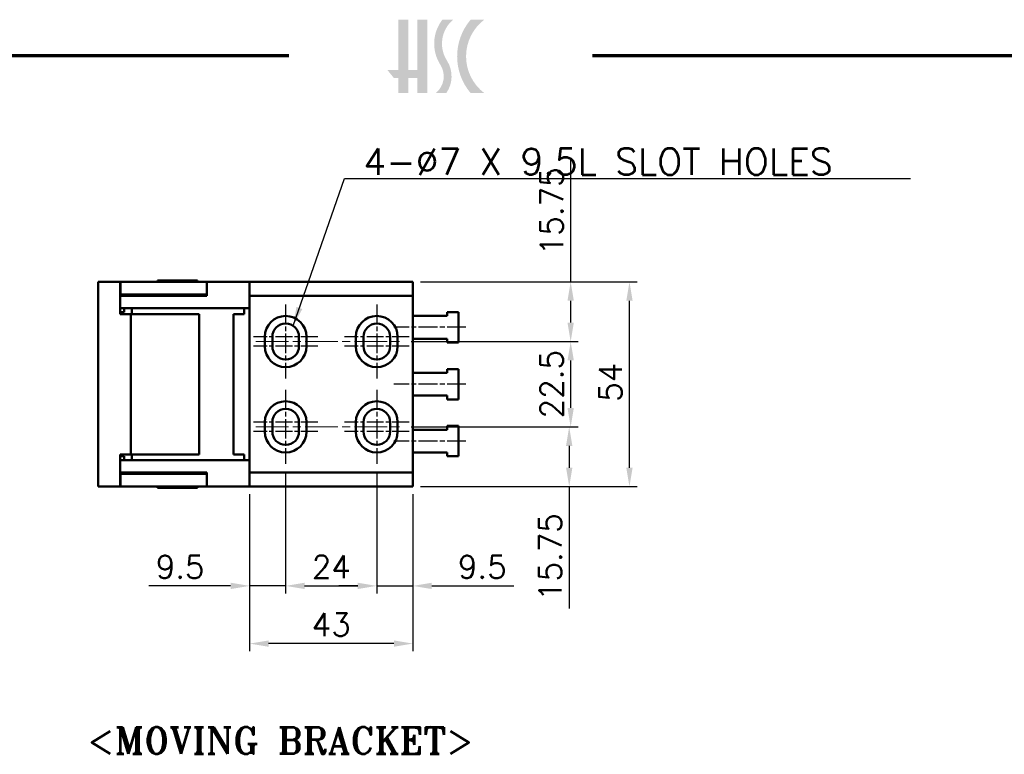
# Model space of a CAD drawing. Header units: millimetres. Extents: x 20 to 820, y -661 to 861.
# Tile 8 of 11: x 309 to 568, y 390 to 583. Entities that reach past the tile are written whole.
import ezdxf

# ---------------------------------------------------------------- set-up
doc = ezdxf.new("R2010")
doc.units = ezdxf.units.MM
doc.header["$LTSCALE"] = 2
doc.linetypes.add('CHAIN', pattern=[0.35429999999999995, 0.2362, -0.0295, 0.0591, -0.0295])
doc.layers.get('0').update_dxf_attribs({"lineweight": 25})
for name, color, linetype, lineweight in [('경계(ISO)', 7, 'Continuous', 70), ('기호(ISO)', 7, 'Continuous', 25), ('스케치 형상(ISO)', 7, 'Continuous', 25), ('외형선(ISO)', 7, 'Continuous', 50), ('절단선(ISO)', 1, 'Continuous', 50), ('중심 표식(ISO)', 1, 'CHAIN', 25), ('중심선(ISO)', 1, 'CHAIN', 25), ('치수(ISO)', 7, 'Continuous', 25), ('해치 (ISO)', 3, 'Continuous', 18)]:
    doc.layers.add(name, color=color, linetype=linetype, lineweight=lineweight)
doc.styles.add('주 문자 (ISO)', font='tahoma.ttf')
doc.styles.add('한신치수', font='RomanS.shx')
doc.dimstyles.new('한신체인', dxfattribs={"dimscale": 2, "dimtxt": 3, "dimasz": 2.5, "dimexe": 1, "dimexo": 1, "dimgap": 1, "dimtad": 1, "dimrnd": 1e-08, "dimdsep": 46, "dimtxsty": '한신치수', "dimcen": 0.09, "dimdle": 10, "dimclrd": 3, "dimclre": 3, "dimclrt": 3, "dimazin": 2, "dimtfac": 1.168400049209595, "dimtmove": 0, "dimatfit": 3, "dimfxl": 0, "dimtolj": 1, "dimlwd": -1, "dimlwe": -1, "dimarcsym": 0})
doc.dimstyles.new('한신체인$7', dxfattribs={"dimscale": 2, "dimtxt": 3, "dimasz": 2.5, "dimexe": 1, "dimexo": 1, "dimgap": 1, "dimtad": 1, "dimrnd": 1e-08, "dimdsep": 46, "dimtxsty": '한신치수', "dimcen": 0.09, "dimdle": 10, "dimclrd": 3, "dimclre": 3, "dimclrt": 3, "dimazin": 2, "dimtfac": 1.168400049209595, "dimtmove": 0, "dimatfit": 3, "dimfxl": 0, "dimtolj": 1, "dimlwd": 25, "dimlwe": -1, "dimarcsym": 0})

# ---------------------------------------------------------------- blocks, each defined once
blk = doc.blocks.new('경계 도면틀')
at = {"layer": '해치 (ISO)'}
blk.add_hatch(color=256, dxfattribs=at).paths.add_polyline_path([(205.7193371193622, 291.7), (205.7193371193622, 285.0563229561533), (206.8954253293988, 285.0563229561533), (206.8954253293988, 291.7), (208.213678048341, 291.7), (208.213678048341, 282.0320961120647), (206.8954253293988, 282.0320961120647), (206.8954253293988, 283.9965511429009), (205.7193371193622, 283.9965511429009), (205.7193371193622, 282.0320961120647), (204.40108440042, 282.0320961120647), (204.40108440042, 283.9965511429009), (203.8346937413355, 283.9965511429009), (202.9794393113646, 285.0563229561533), (204.4010844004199, 285.0563229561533), (204.4010844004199, 291.7)])
h = blk.add_hatch(color=256, dxfattribs=at)
edge = h.paths.add_edge_path()
edge.add_arc((207.5603843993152, 284.2341527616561), 3.857408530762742, 325.1894850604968, 392.6597571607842)
edge.add_arc((214.2805874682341, 288.5417840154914), 4.124872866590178, 130.034993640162, 212.6597571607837, ccw=False)
edge.add_line((211.6272409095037, 291.7), (210.2103653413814, 291.7))
edge.add_arc((214.2805874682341, 288.5417840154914), 5.151799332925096, 142.1909655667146, 212.6597571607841)
edge.add_arc((207.5603843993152, 284.2341527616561), 2.830482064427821, -51.07593880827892, 32.65975716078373, ccw=False)
edge.add_line((209.3387474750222, 282.0320961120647), (210.7274882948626, 282.0320961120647))
h = blk.add_hatch(color=256, dxfattribs=at)
edge = h.paths.add_edge_path()
edge.add_line((215.7227153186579, 282.0320961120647), (213.9261670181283, 282.0320961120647))
edge.add_arc((219.6302937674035, 286.8660480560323), 7.476908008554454, 139.7204513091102, 220.2795486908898, ccw=False)
edge.add_line((213.9261670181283, 291.7), (215.7227153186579, 291.7))
edge.add_arc((219.4064145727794, 286.8660480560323), 6.077559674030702, 127.3091093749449, 232.6908906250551)
at = {"layer": '경계(ISO)'}
for p, q in [((9.999999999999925, 287), (190, 287)), ((230, 287), (410, 287))]:
    blk.add_line(p, q, dxfattribs=at)
blk = doc.blocks.new('MOVING BRACKET')
at = {"layer": '기호(ISO)', "color": 2, "insert": (-28.11367750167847, 1.870082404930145), "char_height": 3.499999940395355, "attachment_point": 1, "style": '주 문자 (ISO)'}
blk.add_mtext('\\fRomanT|b0|i0;\\H3.5000;<MOVING BRACKET>', dxfattribs=at)
blk = doc.blocks.new('*D22')
at = {"layer": 'Defpoints', "color": 0, "transparency": 16777216}
for p in [(410.2077124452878, 476.0760997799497), (453.822348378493, 476.0760997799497), (412.6370324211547, 460.3260997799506)]:
    blk.add_point(p, dxfattribs=at)
at = {"layer": '치수(ISO)', "color": 3, "transparency": 16777216}
for p, q in [((412.2077124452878, 476.0760997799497), (455.822348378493, 476.0760997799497)), ((453.822348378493, 471.0760997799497), (453.822348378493, 465.3260997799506)), ((414.6370324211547, 460.3260997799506), (455.822348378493, 460.3260997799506)), ((453.822348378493, 460.3260997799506), (453.822348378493, 428.1832426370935))]:
    blk.add_line(p, q, dxfattribs=at)
for points in [[(452.9890150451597, 471.0760997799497), (454.6556817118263, 471.0760997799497), (453.822348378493, 476.0760997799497)], [(452.9890150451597, 465.3260997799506), (454.6556817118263, 465.3260997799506), (453.822348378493, 460.3260997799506)]]:
    blk.add_solid(points, dxfattribs=at)
at = {"layer": '치수(ISO)', "color": 3, "transparency": 16777216, "insert": (448.8223483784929, 441.7546712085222), "char_height": 6, "attachment_point": 5, "rotation": 90, "style": '한신치수'}
blk.add_mtext('\\A1;15.75', dxfattribs=at)
blk = doc.blocks.new('*D23')
at = {"layer": 'Defpoints', "color": 0, "transparency": 16777216}
for p in [(410.2077124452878, 498.5760997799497), (454.2077124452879, 498.5760997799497), (410.2077124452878, 476.0760997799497)]:
    blk.add_point(p, dxfattribs=at)
at = {"layer": '치수(ISO)', "color": 3, "transparency": 16777216}
for p, q in [((412.2077124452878, 498.5760997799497), (456.2077124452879, 498.5760997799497)), ((454.2077124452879, 481.0760997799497), (454.2077124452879, 493.5760997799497)), ((412.2077124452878, 476.0760997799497), (456.2077124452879, 476.0760997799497))]:
    blk.add_line(p, q, dxfattribs=at)
for points in [[(453.3743791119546, 493.5760997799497), (455.0410457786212, 493.5760997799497), (454.2077124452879, 498.5760997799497)], [(453.3743791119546, 481.0760997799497), (455.0410457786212, 481.0760997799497), (454.2077124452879, 476.0760997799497)]]:
    blk.add_solid(points, dxfattribs=at)
at = {"layer": '치수(ISO)', "color": 3, "transparency": 16777216, "insert": (449.2077124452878, 487.3260997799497), "char_height": 6, "attachment_point": 5, "rotation": 90, "style": '한신치수'}
blk.add_mtext('\\A1;22.5', dxfattribs=at)
blk = doc.blocks.new('*D24')
at = {"layer": 'Defpoints', "color": 0, "transparency": 16777216}
for p in [(412.6370324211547, 514.3260997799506), (454.2077124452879, 514.3260997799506), (410.2077124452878, 498.5760997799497)]:
    blk.add_point(p, dxfattribs=at)
at = {"layer": '치수(ISO)', "color": 3, "transparency": 16777216}
for p, q in [((454.2077124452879, 514.3260997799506), (454.2077124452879, 546.4689569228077)), ((414.6370324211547, 514.3260997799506), (456.2077124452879, 514.3260997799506)), ((454.2077124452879, 503.5760997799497), (454.2077124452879, 509.3260997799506)), ((412.2077124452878, 498.5760997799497), (456.2077124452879, 498.5760997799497))]:
    blk.add_line(p, q, dxfattribs=at)
for points in [[(453.3743791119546, 509.3260997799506), (455.0410457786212, 509.3260997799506), (454.2077124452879, 514.3260997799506)], [(453.3743791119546, 503.5760997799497), (455.0410457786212, 503.5760997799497), (454.2077124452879, 498.5760997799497)]]:
    blk.add_solid(points, dxfattribs=at)
at = {"layer": '치수(ISO)', "color": 3, "transparency": 16777216, "insert": (449.2077124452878, 532.8975283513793), "char_height": 6, "attachment_point": 5, "rotation": 90, "style": '한신치수'}
blk.add_mtext('\\A1;15.75', dxfattribs=at)
blk = doc.blocks.new('*D30')
at = {"layer": 'Defpoints', "color": 0, "transparency": 16777216}
for p in [(369.6370324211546, 460.3260997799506), (412.6370324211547, 460.3260997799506), (369.6370324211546, 418.9561904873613)]:
    blk.add_point(p, dxfattribs=at)
at = {"layer": '치수(ISO)', "color": 3, "transparency": 16777216}
for p, q in [((369.6370324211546, 458.3260997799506), (369.6370324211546, 416.9561904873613)), ((412.6370324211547, 458.3260997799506), (412.6370324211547, 416.9561904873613)), ((407.6370324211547, 418.9561904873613), (374.6370324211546, 418.9561904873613))]:
    blk.add_line(p, q, dxfattribs=at)
for points in [[(374.6370324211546, 419.7895238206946), (374.6370324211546, 418.1228571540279), (369.6370324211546, 418.9561904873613)], [(407.6370324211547, 419.7895238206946), (407.6370324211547, 418.1228571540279), (412.6370324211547, 418.9561904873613)]]:
    blk.add_solid(points, dxfattribs=at)
at = {"layer": '치수(ISO)', "color": 3, "transparency": 16777216, "insert": (391.1370324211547, 423.9561904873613), "char_height": 6, "attachment_point": 5, "style": '한신치수'}
blk.add_mtext('\\A1;43', dxfattribs=at)
blk = doc.blocks.new('*D31')
at = {"layer": 'Defpoints', "color": 0, "transparency": 16777216}
for p in [(412.6370324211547, 514.3260997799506), (469.6940239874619, 514.3260997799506), (412.6370324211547, 460.3260997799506)]:
    blk.add_point(p, dxfattribs=at)
at = {"layer": '치수(ISO)', "color": 3, "transparency": 16777216}
for p, q in [((414.6370324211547, 514.3260997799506), (471.6940239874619, 514.3260997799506)), ((469.6940239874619, 465.3260997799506), (469.6940239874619, 509.3260997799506)), ((414.6370324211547, 460.3260997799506), (471.6940239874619, 460.3260997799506))]:
    blk.add_line(p, q, dxfattribs=at)
for points in [[(468.8606906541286, 509.3260997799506), (470.5273573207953, 509.3260997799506), (469.6940239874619, 514.3260997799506)], [(468.8606906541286, 465.3260997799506), (470.5273573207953, 465.3260997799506), (469.6940239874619, 460.3260997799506)]]:
    blk.add_solid(points, dxfattribs=at)
at = {"layer": '치수(ISO)', "color": 3, "transparency": 16777216, "insert": (464.6940239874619, 487.8260997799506), "char_height": 6, "attachment_point": 5, "rotation": 90, "style": '한신치수'}
blk.add_mtext('\\A1;54', dxfattribs=at)
blk = doc.blocks.new('*D46')
at = {"layer": 'Defpoints', "color": 0, "transparency": 16777216}
for p in [(379.1370324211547, 466.3260997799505), (369.6370324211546, 460.3260997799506), (379.1370324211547, 434.166554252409)]:
    blk.add_point(p, dxfattribs=at)
at = {"layer": '치수(ISO)', "color": 3, "transparency": 16777216}
for p, q in [((379.1370324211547, 464.3260997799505), (379.1370324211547, 432.166554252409)), ((369.6370324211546, 458.3260997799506), (369.6370324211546, 432.166554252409)), ((364.6370324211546, 434.166554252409), (343.0656038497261, 434.166554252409)), ((379.1370324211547, 434.166554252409), (369.6370324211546, 434.166554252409)), ((384.1370324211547, 434.166554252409), (389.1370324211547, 434.166554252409))]:
    blk.add_line(p, q, dxfattribs=at)
for points in [[(364.6370324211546, 434.9998875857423), (364.6370324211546, 433.3332209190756), (369.6370324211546, 434.166554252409)], [(384.1370324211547, 434.9998875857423), (384.1370324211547, 433.3332209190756), (379.1370324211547, 434.166554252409)]]:
    blk.add_solid(points, dxfattribs=at)
at = {"layer": '치수(ISO)', "color": 3, "transparency": 16777216, "insert": (351.3513181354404, 439.166554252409), "char_height": 6, "attachment_point": 5, "style": '한신치수'}
blk.add_mtext('\\A1;9.5', dxfattribs=at)
blk = doc.blocks.new('*D47')
at = {"layer": 'Defpoints', "color": 0, "transparency": 16777216}
for p in [(379.1370324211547, 466.3260997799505), (403.1370324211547, 466.3260997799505), (403.1370324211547, 434.166554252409)]:
    blk.add_point(p, dxfattribs=at)
at = {"layer": '치수(ISO)', "color": 3, "transparency": 16777216}
for p, q in [((379.1370324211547, 464.3260997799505), (379.1370324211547, 432.166554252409)), ((403.1370324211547, 464.3260997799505), (403.1370324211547, 432.166554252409)), ((384.1370324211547, 434.166554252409), (398.1370324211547, 434.166554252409))]:
    blk.add_line(p, q, dxfattribs=at)
for points in [[(384.1370324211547, 434.9998875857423), (384.1370324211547, 433.3332209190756), (379.1370324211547, 434.166554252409)], [(398.1370324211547, 434.9998875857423), (398.1370324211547, 433.3332209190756), (403.1370324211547, 434.166554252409)]]:
    blk.add_solid(points, dxfattribs=at)
at = {"layer": '치수(ISO)', "color": 3, "transparency": 16777216, "insert": (391.1570324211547, 439.166554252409), "char_height": 6, "attachment_point": 5, "style": '한신치수'}
blk.add_mtext('\\A1;24', dxfattribs=at)
blk = doc.blocks.new('*D48')
at = {"layer": 'Defpoints', "color": 0, "transparency": 16777216}
for p in [(403.1370324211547, 466.3260997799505), (412.6370324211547, 460.3260997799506), (412.6370324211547, 434.166554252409)]:
    blk.add_point(p, dxfattribs=at)
at = {"layer": '치수(ISO)', "color": 3, "transparency": 16777216}
for p, q in [((403.1370324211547, 464.3260997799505), (403.1370324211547, 432.166554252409)), ((412.6370324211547, 458.3260997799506), (412.6370324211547, 432.166554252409)), ((398.1370324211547, 434.166554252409), (393.1370324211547, 434.166554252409)), ((403.1370324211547, 434.166554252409), (412.6370324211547, 434.166554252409)), ((417.6370324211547, 434.166554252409), (439.2084609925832, 434.166554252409))]:
    blk.add_line(p, q, dxfattribs=at)
for points in [[(398.1370324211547, 434.9998875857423), (398.1370324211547, 433.3332209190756), (403.1370324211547, 434.166554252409)], [(417.6370324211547, 434.9998875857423), (417.6370324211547, 433.3332209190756), (412.6370324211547, 434.166554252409)]]:
    blk.add_solid(points, dxfattribs=at)
at = {"layer": '치수(ISO)', "color": 3, "transparency": 16777216, "insert": (430.922746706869, 439.166554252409), "char_height": 6, "attachment_point": 5, "style": '한신치수'}
blk.add_mtext('\\A1;9.5', dxfattribs=at)

msp = doc.modelspace()

# ---------------------------------------------------------------- linework, layer by layer
at = {"layer": '스케치 형상(ISO)', "lineweight": 50}
for p, q in [((369.6370324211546, 510.6260997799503), (412.6370324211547, 510.6260997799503)), ((373.6370324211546, 499.8260997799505), (373.6370324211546, 497.3260997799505)), ((384.6370324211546, 497.3260997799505), (384.6370324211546, 499.8260997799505)), ((397.6370324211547, 499.8260997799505), (397.6370324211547, 497.3260997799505)), ((408.6370324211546, 497.3260997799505), (408.6370324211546, 499.8260997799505)), ((373.6370324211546, 477.3260997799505), (373.6370324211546, 474.8260997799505)), ((384.6370324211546, 474.8260997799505), (384.6370324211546, 477.3260997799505)), ((397.6370324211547, 477.3260997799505), (397.6370324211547, 474.8260997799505)), ((408.6370324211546, 474.8260997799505), (408.6370324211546, 477.3260997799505)), ((369.6370324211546, 464.0260997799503), (412.6370324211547, 464.0260997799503))]:
    msp.add_line(p, q, dxfattribs=at)
at = {"layer": '스케치 형상(ISO)', "color": 1, "linetype": 'CHAIN', "lineweight": 18, "ltscale": 18.3172492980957}
for p, q in [((371.2689049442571, 498.5760997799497), (410.2077124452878, 498.5760997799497)), ((371.2689049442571, 476.0760997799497), (410.2077124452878, 476.0760997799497))]:
    msp.add_line(p, q, dxfattribs=at)
at = {"layer": '스케치 형상(ISO)', "lineweight": 50}
for centre, radius, start, end in [((379.1370324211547, 499.8260997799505), 5.500000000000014, 0, 180), ((403.1370324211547, 499.8260997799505), 5.500000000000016, 0, 180), ((379.1370324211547, 497.3260997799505), 5.500000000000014, 180, 0), ((403.1370324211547, 497.3260997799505), 5.500000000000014, 180, 0), ((379.1370324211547, 477.3260997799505), 5.500000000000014, 0, 180), ((403.1370324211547, 477.3260997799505), 5.500000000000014, 0, 180), ((379.1370324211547, 474.8260997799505), 5.500000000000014, 180, 0), ((403.1370324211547, 474.8260997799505), 5.500000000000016, 180, 0)]:
    msp.add_arc(centre, radius, start, end, dxfattribs=at)
at = {"layer": '외형선(ISO)'}
for p, q in [((329.7728565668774, 514.32609977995), (335.5371382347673, 514.32609977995)), ((335.5371382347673, 512.5760997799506), (335.5371382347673, 514.32609977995)), ((335.6371382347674, 514.3260997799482), (335.5371382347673, 514.3260997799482)), ((335.6371382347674, 510.9260997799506), (335.6371382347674, 514.3260997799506)), ((335.6371382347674, 514.3260997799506), (350.6371382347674, 514.3260997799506)), ((345.3870324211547, 514.6260997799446), (355.8870324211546, 514.6260997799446)), ((345.3870324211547, 514.6260997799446), (345.3870324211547, 514.3260997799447)), ((358.334434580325, 514.3260997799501), (350.6371382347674, 514.3260997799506)), ((355.8870324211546, 514.6260997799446), (355.8870324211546, 514.3260997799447)), ((369.6370324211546, 514.3260997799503), (358.334434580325, 514.3260997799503)), ((358.334434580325, 514.3260997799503), (358.334434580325, 510.6260997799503)), ((412.6370324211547, 514.3260997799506), (369.6370324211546, 514.3260997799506)), ((369.6370324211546, 514.3260997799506), (369.6370324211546, 460.3260997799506)), ((412.6370324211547, 460.3260997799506), (412.6370324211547, 514.3260997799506)), ((335.5371382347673, 512.5760997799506), (335.5371382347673, 505.8260997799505)), ((335.5371382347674, 510.9260997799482), (335.6371382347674, 510.9260997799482)), ((350.6371382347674, 510.9260997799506), (335.6371382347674, 510.9260997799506)), ((336.6371382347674, 510.6260997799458), (336.6371382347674, 510.9260997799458)), ((338.6371382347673, 510.6260997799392), (338.6371382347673, 510.9260997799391)), ((345.3870324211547, 510.9260997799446), (345.3870324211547, 510.6260997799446)), ((350.6371382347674, 510.9260997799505), (358.334434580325, 510.9260997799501)), ((355.8870324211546, 510.9260997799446), (355.8870324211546, 510.6260997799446)), ((335.5371382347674, 510.626099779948), (350.6370324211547, 510.6260997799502)), ((358.334434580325, 510.6260997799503), (350.6370324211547, 510.6260997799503)), ((350.6370324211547, 507.3260997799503), (335.5371382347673, 507.326099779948)), ((335.5371382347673, 506.326099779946), (336.6371382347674, 506.3260997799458)), ((335.5371382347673, 505.8260997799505), (338.3871382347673, 505.8260997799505)), ((336.6371382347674, 506.3260997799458), (336.6371382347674, 507.3260997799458)), ((338.3871382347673, 505.8260997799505), (338.3871382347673, 468.8260997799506)), ((356.3871382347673, 505.8260997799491), (338.3871382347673, 505.8260997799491)), ((338.6371382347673, 505.8260997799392), (338.6371382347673, 507.3260997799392)), ((350.6370324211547, 507.3260997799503), (369.6370324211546, 507.3260997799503)), ((356.3871382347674, 468.8260997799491), (356.3871382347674, 505.8260997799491)), ((368.2370324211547, 505.8260997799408), (365.3870324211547, 505.8260997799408)), ((365.3870324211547, 505.8260997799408), (365.3870324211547, 468.8260997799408)), ((368.2370324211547, 507.3260997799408), (368.2370324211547, 505.8260997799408)), ((421.6370324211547, 506.3260997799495), (421.6370324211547, 505.3260997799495)), ((424.6370324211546, 506.3260997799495), (421.6370324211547, 506.3260997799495)), ((424.6370324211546, 498.3260997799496), (424.6370324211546, 506.3260997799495)), ((421.6370324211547, 505.3260997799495), (412.6370324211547, 505.3260997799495)), ((375.6370324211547, 497.3260997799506), (375.6370324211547, 499.8260997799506)), ((382.6370324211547, 499.8260997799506), (382.6370324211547, 497.3260997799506)), ((399.6370324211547, 497.3260997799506), (399.6370324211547, 499.8260997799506)), ((406.6370324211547, 499.8260997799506), (406.6370324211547, 497.3260997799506)), ((412.6370324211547, 499.3260997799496), (421.6370324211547, 499.3260997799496)), ((421.6370324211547, 499.3260997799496), (421.6370324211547, 498.3260997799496)), ((421.6370324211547, 498.3260997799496), (424.6370324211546, 498.3260997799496)), ((421.6370324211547, 490.3260997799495), (412.6370324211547, 490.3260997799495)), ((421.6370324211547, 491.3260997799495), (421.6370324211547, 490.3260997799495)), ((424.6370324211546, 491.3260997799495), (421.6370324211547, 491.3260997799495)), ((424.6370324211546, 483.3260997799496), (424.6370324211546, 491.3260997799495)), ((412.6370324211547, 484.3260997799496), (421.6370324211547, 484.3260997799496)), ((421.6370324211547, 484.3260997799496), (421.6370324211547, 483.3260997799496)), ((421.6370324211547, 483.3260997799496), (424.6370324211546, 483.3260997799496)), ((375.6370324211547, 474.8260997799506), (375.6370324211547, 477.3260997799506)), ((382.6370324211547, 477.3260997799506), (382.6370324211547, 474.8260997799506)), ((399.6370324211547, 474.8260997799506), (399.6370324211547, 477.3260997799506)), ((406.6370324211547, 477.3260997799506), (406.6370324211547, 474.8260997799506)), ((421.6370324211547, 475.3260997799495), (412.6370324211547, 475.3260997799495)), ((421.6370324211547, 476.3260997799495), (421.6370324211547, 475.3260997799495)), ((424.6370324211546, 476.3260997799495), (421.6370324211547, 476.3260997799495)), ((424.6370324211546, 468.3260997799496), (424.6370324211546, 476.3260997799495)), ((335.5371382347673, 468.8260997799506), (338.3871382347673, 468.8260997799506)), ((335.5371382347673, 462.0760997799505), (335.5371382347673, 468.8260997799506)), ((335.5371382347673, 468.326099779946), (336.6371382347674, 468.3260997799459)), ((350.6370324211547, 467.3260997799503), (335.5371382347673, 467.326099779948)), ((336.6371382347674, 468.3260997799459), (336.6371382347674, 467.3260997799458)), ((356.3871382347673, 468.8260997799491), (338.3871382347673, 468.8260997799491)), ((338.6371382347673, 467.3260997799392), (338.6371382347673, 468.8260997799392)), ((350.6370324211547, 467.3260997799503), (369.6370324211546, 467.3260997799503)), ((368.2370324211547, 468.8260997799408), (365.3870324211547, 468.8260997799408)), ((368.2370324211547, 467.3260997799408), (368.2370324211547, 468.8260997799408)), ((412.6370324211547, 469.3260997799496), (421.6370324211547, 469.3260997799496)), ((421.6370324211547, 469.3260997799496), (421.6370324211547, 468.3260997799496)), ((421.6370324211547, 468.3260997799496), (424.6370324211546, 468.3260997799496)), ((350.6370324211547, 464.0260997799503), (335.5371382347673, 464.0260997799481)), ((335.5371382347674, 463.7260997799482), (335.6371382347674, 463.7260997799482)), ((335.5371382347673, 462.0760997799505), (335.5371382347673, 460.3260997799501)), ((350.6371382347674, 463.7260997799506), (335.6371382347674, 463.7260997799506)), ((335.6371382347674, 463.7260997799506), (335.6371382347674, 460.3260997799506)), ((336.6371382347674, 464.0260997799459), (336.6371382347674, 463.7260997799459)), ((338.6371382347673, 463.7260997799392), (338.6371382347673, 464.0260997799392)), ((345.3870324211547, 464.0260997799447), (345.3870324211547, 463.7260997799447)), ((350.6370324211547, 464.0260997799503), (358.334434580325, 464.0260997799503)), ((350.6371382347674, 463.7260997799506), (358.334434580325, 463.7260997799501)), ((355.8870324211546, 464.0260997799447), (355.8870324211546, 463.7260997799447)), ((358.334434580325, 464.0260997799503), (358.334434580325, 460.3260997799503)), ((329.7728565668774, 460.3260997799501), (335.5371382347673, 460.3260997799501)), ((335.6371382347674, 460.3260997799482), (335.5371382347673, 460.3260997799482)), ((335.6371382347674, 460.3260997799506), (350.6371382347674, 460.3260997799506)), ((345.3870324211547, 460.3260997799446), (345.3870324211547, 460.0260997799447)), ((345.3870324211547, 460.0260997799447), (355.8870324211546, 460.0260997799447)), ((358.334434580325, 460.3260997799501), (350.6371382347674, 460.3260997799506)), ((355.8870324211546, 460.3260997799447), (355.8870324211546, 460.0260997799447)), ((369.6370324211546, 460.3260997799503), (358.334434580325, 460.3260997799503)), ((412.6370324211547, 460.3260997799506), (369.6370324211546, 460.3260997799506))]:
    msp.add_line(p, q, dxfattribs=at)
for centre, start, end in [((379.1370324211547, 499.8260997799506), 0, 180), ((403.1370324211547, 499.8260997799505), 0, 180), ((379.1370324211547, 497.3260997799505), 180, 0), ((403.1370324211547, 497.3260997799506), 180, 0), ((379.1370324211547, 477.3260997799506), 0, 180), ((403.1370324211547, 477.3260997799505), 0, 180), ((379.1370324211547, 474.8260997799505), 180, 0), ((403.1370324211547, 474.8260997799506), 180, 0)]:
    msp.add_arc(centre, 3.500000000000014, start, end, dxfattribs=at)
at = {"layer": '절단선(ISO)'}
for p, q in [((329.7728565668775, 514.32609977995), (329.7728565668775, 512.5760997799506)), ((329.7728565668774, 462.0760997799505), (329.7728565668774, 512.5760997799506)), ((329.7728565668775, 462.0760997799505), (329.7728565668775, 460.3260997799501))]:
    msp.add_line(p, q, dxfattribs=at)
at = {"layer": '중심 표식(ISO)', "linetype": 'CHAIN', "ltscale": 9.445162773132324}
for p, q in [((387.6370324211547, 499.8260997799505), (370.6370324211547, 499.8260997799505)), ((411.6370324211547, 499.8260997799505), (394.6370324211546, 499.8260997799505)), ((387.6370324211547, 497.3260997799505), (370.6370324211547, 497.3260997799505)), ((411.6370324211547, 497.3260997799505), (394.6370324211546, 497.3260997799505)), ((387.6370324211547, 477.3260997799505), (370.6370324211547, 477.3260997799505)), ((411.6370324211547, 477.3260997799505), (394.6370324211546, 477.3260997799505)), ((387.6370324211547, 474.8260997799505), (370.6370324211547, 474.8260997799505)), ((411.6370324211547, 474.8260997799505), (394.6370324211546, 474.8260997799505))]:
    msp.add_line(p, q, dxfattribs=at)
at = {"layer": '중심선(ISO)', "linetype": 'CHAIN', "ltscale": 10.83417224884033}
for p, q in [((379.1370324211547, 508.3260997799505), (379.1370324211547, 488.8260997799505)), ((403.1370324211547, 508.3260997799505), (403.1370324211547, 488.8260997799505)), ((379.1370324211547, 485.8260997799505), (379.1370324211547, 466.3260997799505)), ((403.1370324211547, 485.8260997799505), (403.1370324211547, 466.3260997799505))]:
    msp.add_line(p, q, dxfattribs=at)
at = {"layer": '중심선(ISO)', "linetype": 'CHAIN', "ltscale": 10.55637073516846}
for p, q in [((426.6370324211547, 502.3260997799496), (407.6370324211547, 502.3260997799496)), ((426.6370324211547, 487.3260997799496), (407.6370324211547, 487.3260997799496)), ((426.6370324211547, 472.3260997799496), (407.6370324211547, 472.3260997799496))]:
    msp.add_line(p, q, dxfattribs=at)

# ---------------------------------------------------------------- block references
at = {"xscale": 2, "yscale": 2, "zscale": 2}
for name, p in [('경계 도면틀', (0, 0)), ('MOVING BRACKET', (383.1177050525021, 393.1574162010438))]:
    msp.add_blockref(name, p, dxfattribs=at)

# ---------------------------------------------------------------- texts
at = {"layer": '기호(ISO)', "color": 3, "insert": (399.6005877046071, 549.4916760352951), "char_height": 6.99999988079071, "width": 147.2180461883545, "attachment_point": 1, "style": '한신치수'}
msp.add_mtext('{\\fRomanS|b0|i0;\\H7.0000;4-Ø7 X 9.5L SLOT HOLES\\P}', dxfattribs=at)

# ---------------------------------------------------------------- dimensions: what is measured, and where the dimension line sits
at = {"layer": '치수(ISO)', "color": 3}
for base, p1, p2, angle, override, picture, middle in [((454.2077124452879, 514.3260997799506), (410.2077124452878, 498.5760997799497), (412.6370324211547, 514.3260997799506), 270, {"dimdec": 2, "dimtp": 0, "dimtm": -0, "dimtdec": 2, "dimtofl": 0, "dimatfit": 2}, '*D24', (454.2077124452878, 532.8975283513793)), ((469.6940239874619, 514.3260997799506), (412.6370324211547, 460.3260997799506), (412.6370324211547, 514.3260997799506), 90, {"dimdec": 2, "dimtp": 0, "dimtm": -0, "dimtdec": 2, "dimtofl": 0, "dimatfit": 1}, '*D31', (469.6940239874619, 487.8260997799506)), ((454.2077124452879, 498.5760997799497), (410.2077124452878, 476.0760997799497), (410.2077124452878, 498.5760997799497), 270, {"dimdec": 2, "dimtp": 0, "dimtm": -0, "dimtdec": 2, "dimtofl": 0, "dimatfit": 1}, '*D23', (454.2077124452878, 487.3260997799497)), ((453.822348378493, 476.0760997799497), (412.6370324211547, 460.3260997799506), (410.2077124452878, 476.0760997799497), 90, {"dimdec": 2, "dimtp": 0, "dimtm": -0, "dimtdec": 2, "dimtofl": 0, "dimatfit": 2}, '*D22', (453.8223483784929, 441.7546712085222)), ((379.1370324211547, 434.166554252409), (369.6370324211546, 460.3260997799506), (379.1370324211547, 466.3260997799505), 180, {"dimdec": 2, "dimtp": 0, "dimtm": -0, "dimtdec": 2, "dimtofl": 1, "dimatfit": 1}, '*D46', (351.3513181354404, 434.166554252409)), ((403.1370324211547, 434.166554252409), (379.1370324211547, 466.3260997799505), (403.1370324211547, 466.3260997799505), 180, {"dimdec": 2, "dimtp": 0, "dimtm": -0, "dimtdec": 2, "dimtofl": 0, "dimatfit": 1}, '*D47', (391.1570324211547, 434.166554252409)), ((412.6370324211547, 434.166554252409), (403.1370324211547, 466.3260997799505), (412.6370324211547, 460.3260997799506), 180, {"dimdec": 2, "dimtp": 0, "dimtm": -0, "dimtdec": 2, "dimtofl": 1, "dimatfit": 1}, '*D48', (430.922746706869, 434.166554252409)), ((369.6370324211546, 418.9561904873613), (412.6370324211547, 460.3260997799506), (369.6370324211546, 460.3260997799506), 180, {"dimdec": 2, "dimtp": 0, "dimtm": -0, "dimtdec": 2, "dimtofl": 0, "dimatfit": 1}, '*D30', (391.1370324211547, 418.9561904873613))]:
    dim = msp.add_linear_dim(base=base, p1=p1, p2=p2, angle=angle, dimstyle='한신체인', override=override, dxfattribs=at)
    dim.commit()
    dim.dimension.update_dxf_attribs({"geometry": picture, "text_midpoint": middle, "dimtype": 160})

# ---------------------------------------------------------------- leaders
at = {"layer": '기호(ISO)', "color": 3, "lineweight": 25, "annotation_type": 0, "has_hookline": 1, "hookline_direction": 0, "text_width": 144.1576835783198}
msp.add_leader([(381.1199683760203, 502.7101880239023), (394.6005877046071, 541.5674229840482), (399.6005877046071, 541.5674229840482)], dimstyle='한신체인$7', override={"dimgap": 0, "dimtad": 1}, dxfattribs=at)

doc.saveas('drawing.dxf')
